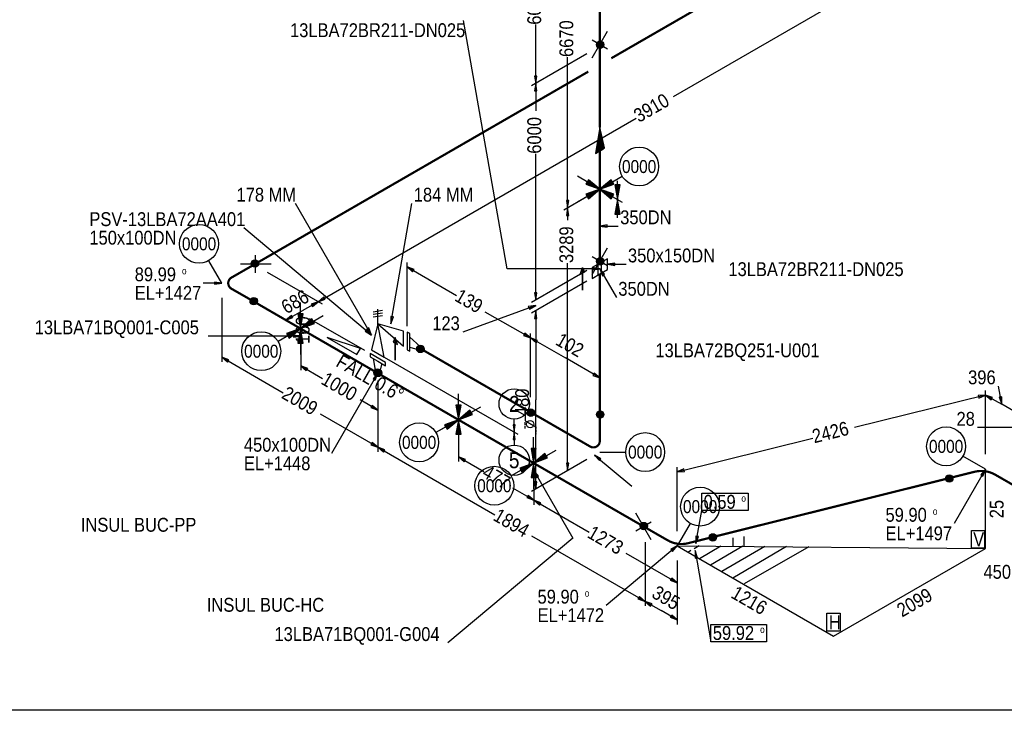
# Model space of a CAD drawing. Extents: x 0 to 841, y 0 to 594.
# Tile 1 of 4: x 178 to 444, y 10 to 196. Entities that reach past the tile are written whole.
import ezdxf
from ezdxf.enums import TextEntityAlignment as Align

# ---------------------------------------------------------------- set-up
doc = ezdxf.new("R2010")
doc.units = 0
doc.linetypes.add('GT100', pattern=[1, 0.666667, -0.333333])
for name, color, linetype in [('AD1', 7, 'Continuous'), ('AD2', 7, 'Continuous'), ('NODE', 7, 'Continuous'), ('SUPP', 7, 'Continuous')]:
    doc.layers.add(name, color=color, linetype=linetype)
doc.styles.add('ARIAL', font='arial.ttf')

msp = doc.modelspace()

# ---------------------------------------------------------------- linework, layer by layer
at = {"color": 2}
for centre, radius in [((334.81, 189.67), 0.85), ((334.81, 189.67), 0.7), ((334.81, 189.67), 0.55), ((334.81, 189.67), 0.4), ((334.81, 189.67), 0.25), ((241.64, 130.59), 0.85), ((241.64, 130.59), 0.7), ((241.64, 130.59), 0.55), ((241.64, 130.59), 0.4), ((241.64, 130.59), 0.25), ((334.81, 131.17), 0.85), ((334.81, 131.17), 0.7), ((334.81, 131.17), 0.55), ((334.81, 131.17), 0.4), ((334.81, 131.17), 0.25), ((241.31, 120.46), 0.85), ((241.31, 120.46), 0.7), ((241.31, 120.46), 0.55), ((241.31, 120.46), 0.4), ((241.31, 120.46), 0.25), ((286.29, 107.54), 0.85), ((286.29, 107.54), 0.7), ((286.29, 107.54), 0.55), ((286.29, 107.54), 0.4), ((286.29, 107.54), 0.25), ((274.71, 101.16), 0.85), ((274.71, 101.16), 0.7), ((274.89, 101.06), 0.85), ((274.71, 101.16), 0.55), ((274.89, 101.06), 0.7), ((274.71, 101.16), 0.4), ((274.89, 101.06), 0.55), ((274.71, 101.16), 0.25), ((274.89, 101.06), 0.4), ((274.89, 101.06), 0.25), ((316.09, 90.34), 0.85), ((316.09, 90.34), 0.85), ((316.09, 90.34), 0.7), ((316.09, 90.34), 0.7), ((316.09, 90.34), 0.55), ((316.09, 90.34), 0.55), ((316.09, 90.34), 0.4), ((316.09, 90.34), 0.4), ((316.09, 90.34), 0.25), ((316.09, 90.34), 0.25), ((334.79, 89.86), 0.85), ((334.79, 89.86), 0.7), ((334.79, 89.86), 0.55), ((334.79, 89.86), 0.4), ((334.79, 89.86), 0.25), ((429, 72.57), 0.85), ((429, 72.57), 0.7), ((429, 72.57), 0.55), ((429, 72.57), 0.4), ((429, 72.57), 0.25), ((346.56, 59.74), 0.85), ((346.56, 59.74), 0.7), ((346.56, 59.74), 0.55), ((346.56, 59.74), 0.4), ((346.56, 59.74), 0.25), ((365.2, 56.67), 0.85), ((365.2, 56.67), 0.7), ((365.2, 56.67), 0.55), ((365.2, 56.67), 0.4), ((365.2, 56.67), 0.25)]:
    msp.add_circle(centre, radius, dxfattribs=at)
at = {"color": 4}
for centre, radius in [((334.7, 150.65), 0.25), ((253.95, 113.05), 0.25), ((311.6, 92.7), 4.1), ((296.55, 88.45), 0.25), ((311.6, 77.5), 4.1), ((316.85, 76.75), 0.25)]:
    msp.add_circle(centre, radius, dxfattribs=at)
at = {"layer": 'AD1', "color": 1, "flags": 128}
msp.add_lwpolyline([(318.2, 73.2), (316.9, 74.7), (317.6, 72.8)], dxfattribs=at)
at = {"layer": 'AD2', "color": 1}
msp.add_line((317.6, 72.8), (318.2, 73.2), dxfattribs=at)
at = {"layer": 'ARROW', "color": 7}
for p, q in [((317.7, 181.2), (317.1, 181.2)), ((317.1, 177.2), (317.7, 177.2)), ((326.3, 147.6), (325.7, 147.6)), ((325.7, 143.6), (326.3, 143.6)), ((336.7, 140.4), (336.7, 141)), ((338.8, 130.1), (338.8, 130.7)), ((284.2, 128.4), (284.6, 129)), ((332.7, 129.5), (332.7, 128.9)), ((335.4, 127.3), (336, 127.7)), ((230.7, 125.6), (230.7, 125)), ((317.7, 122.7), (317.1, 122.7)), ((256.8, 119.6), (257.2, 119)), ((260.6, 121), (260.2, 121.6)), ((315.4, 119), (315.7, 118.3)), ((251.9, 116), (251.5, 116.6)), ((279, 116.2), (278.3, 116.3)), ((317.1, 115.8), (317.7, 115.8)), ((271.8, 112.8), (271.4, 112.3)), ((272.4, 113.2), (271.8, 112.8)), ((314.5, 111.8), (314.1, 111.2)), ((252, 111.3), (252, 110.7)), ((317.5, 109.2), (317.9, 109.8)), ((234.2, 104), (234.6, 104.6)), ((255.5, 101.7), (255.9, 102.3)), ((333.2, 101), (332.8, 100.4)), ((273.5, 99.5), (274.1, 99.1)), ((436.8, 95), (437, 94.3)), ((440.3, 93.8), (440.7, 94.4)), ((443.2, 94.6), (442.5, 94.5)), ((273.3, 92.3), (272.9, 91.7)), ((311.9, 87.1), (311.3, 87.1)), ((311.3, 83.1), (311.9, 83.1)), ((273.3, 82.3), (272.9, 81.7)), ((276.3, 79.7), (276.7, 80.3)), ((298.1, 77.1), (298.5, 77.7)), ((334.6, 77.4), (335, 77.9)), ((326.3, 76.7), (325.7, 76.7)), ((357.6, 74.5), (357.4, 75.2)), ((437.5, 73.6), (438.1, 73.2)), ((317.7, 71.7), (317.1, 71.7)), ((315.4, 68), (315, 67.4)), ((318.4, 65.4), (318.8, 66)), ((361.3, 56.9), (360.6, 57)), ((353.9, 53.4), (354.3, 52.9)), ((360.4, 51.1), (361.1, 51.2)), ((354.1, 45.7), (353.7, 45.1)), ((345.4, 40.7), (345, 40.1)), ((348.4, 38.1), (348.8, 38.7)), ((354.1, 35.7), (353.7, 35.1))]:
    msp.add_line(p, q, dxfattribs=at)
at = {"layer": 'ELBO', "color": 4, "const_width": 0.6, "flags": 128}
for points in [[(235.3, 123.8, -0.57736), (235.3, 126.8)], [(332.1, 81.2, 0.577127), (334.7, 82.7)], [(441.4, 73.6, 0.191875), (435.9, 74.4)], [(358.5, 55.1, -0.196871), (353, 55.9)]]:
    msp.add_lwpolyline(points, format="xyb", dxfattribs=at)
at = {"layer": 'FLAN', "color": 2, "flags": 128}
for points in [[(282.7, 109.7), (282.7, 107.3), (283.4, 106.9), (283.4, 111.7), (282.7, 112.1), (282.7, 109.7)], [(274.8, 104.2), (276.9, 103), (276.9, 103.9), (272.7, 106.3), (272.7, 105.4), (274.8, 104.2)]]:
    msp.add_lwpolyline(points, dxfattribs=at)
at = {"layer": 'GT_1', "flags": 128}
for points in [[(334.7, 129.2), (309.7, 129.2), (297.9, 196.2)], [(317.1, 181.2), (317.4, 179.2), (317.7, 181.2)], [(317.7, 177.2), (317.4, 179.2), (317.1, 177.2)], [(325.7, 147.6), (326, 145.6), (326.3, 147.6)], [(326.3, 143.6), (326, 145.6), (325.7, 143.6)], [(336.7, 141), (334.7, 140.7), (336.7, 140.4)], [(338.8, 130.7), (336.8, 130.4), (338.8, 130.1)], [(284.6, 129), (282.7, 129.7), (284.2, 128.4)], [(332.7, 128.9), (334.7, 129.2), (332.7, 129.5)], [(336, 127.7), (334.7, 129.2), (335.4, 127.3)], [(230.7, 125), (232.7, 125.3), (230.7, 125.6)], [(317.1, 122.7), (317.4, 120.7), (317.7, 122.7)], [(315.7, 118.3), (317.4, 119.3), (315.4, 119)], [(278.3, 116.3), (278.3, 114.3), (279, 116.2)], [(271.4, 112.3), (273.1, 111.3), (271.8, 112.8)], [(271.8, 112.8), (273.1, 111.3), (272.4, 113.2)], [(252, 110.7), (254, 111), (252, 111.3)], [(234.6, 104.6), (232.7, 105.3), (234.2, 104)], [(255.9, 102.3), (254, 103), (255.5, 101.7)], [(274.1, 99.1), (274.8, 101), (273.5, 99.5)], [(272.9, 91.7), (274.8, 91), (273.3, 92.3)], [(311.3, 87.1), (311.6, 85.1), (311.9, 87.1)], [(272.9, 81.7), (274.8, 81), (273.3, 82.3)], [(276.7, 80.3), (274.8, 81), (276.3, 79.7)], [(298.5, 77.7), (296.6, 78.4), (298.1, 77.1)], [(335, 77.9), (333.3, 78.9), (334.6, 77.4)], [(316.9, 74.7), (327.4, 56.5), (293.7, 28.2)], [(325.7, 76.7), (326, 74.7), (326.3, 76.7)], [(357.4, 75.2), (355.6, 74.4), (357.6, 74.5)], [(438.1, 73.2), (438.8, 75.1), (437.5, 73.6)], [(315, 67.4), (316.9, 66.7), (315.4, 68)], [(318.8, 66), (316.9, 66.7), (318.4, 65.4)], [(360.6, 57), (360.6, 55), (361.3, 56.9)], [(354.3, 52.9), (355.6, 54.4), (353.9, 53.4)], [(361.1, 51.2), (360.4, 53.1), (360.4, 51.1)], [(353.7, 45.1), (355.6, 44.4), (354.1, 45.7)]]:
    msp.add_lwpolyline(points, dxfattribs=at)
at = {"layer": 'GT_1', "color": 2, "flags": 128}
for points in [[(257.2, 119), (258.7, 120.3), (256.8, 119.6)], [(260.2, 121.6), (258.7, 120.3), (260.6, 121)], [(317.7, 115.8), (317.4, 117.8), (317.1, 115.8)], [(251.5, 116.6), (250, 115.3), (251.9, 116)], [(314.1, 111.2), (316, 110.5), (314.5, 111.8)], [(317.9, 109.8), (316, 110.5), (317.5, 109.2)], [(332.8, 100.4), (334.7, 99.7), (333.2, 101)], [(437, 94.3), (438.8, 95.1), (436.8, 95)], [(440.7, 94.4), (438.8, 95.1), (440.3, 93.8)], [(442.5, 94.5), (443.2, 92.6), (443.2, 94.6)], [(311.9, 83.1), (311.6, 85.1), (311.3, 83.1)], [(317.1, 71.7), (317.4, 69.7), (317.7, 71.7)], [(345, 40.1), (346.9, 39.4), (345.4, 40.7)], [(348.8, 38.7), (346.9, 39.4), (348.4, 38.1)], [(353.7, 35.1), (355.6, 34.4), (354.1, 35.7)]]:
    msp.add_lwpolyline(points, dxfattribs=at)
at = {"layer": 'NODE', "color": 7}
for p, q in [((334.7, 150.65), (340.76, 154.15)), ((232.69, 125.3), (229.19, 131.36)), ((253.95, 113.05), (247.89, 109.55)), ((296.55, 88.45), (290.49, 84.95)), ((334.7, 79.7), (341.7, 79.7)), ((438.76, 75.11), (432.7, 78.61)), ((316.85, 76.75), (310.79, 73.25)), ((355.64, 54.39), (359.14, 60.45))]:
    msp.add_line(p, q, dxfattribs=at)
at = {"layer": 'NODE', "color": 6}
for centre in [(345.31, 156.78), (226.56, 135.91), (243.34, 106.93), (285.94, 82.32), (428.15, 81.24), (346.95, 79.7), (306.24, 70.62), (361.77, 64.99)]:
    msp.add_circle(centre, 5.25, dxfattribs=at)
at = {"layer": 'OLET', "color": 4, "flags": 128}
msp.add_lwpolyline([(316, 90.5), (314.6, 91.3), (314.6, 88.1), (317.4, 86.5), (317.4, 89.7), (316, 90.5)], dxfattribs=at)
at = {"layer": 'PL10', "color": 7, "flags": 128}
msp.add_lwpolyline([(334.7, 127.8), (335.2, 128.1), (335.2, 131), (334.2, 130.4), (334.2, 127.5), (336.8, 129), (336.8, 131.9), (332.6, 129.5), (332.6, 126.6), (334.7, 127.8)], dxfattribs=at)
at = {"layer": 'PL2', "color": 7, "flags": 128}
for points in [[(439.2, 224.5), (354.5, 175.6)], [(317.4, 179.2), (317.4, 195.1)], [(332.6, 186.1), (336.8, 193.3)], [(336.8, 188.5), (332.6, 190.9)], [(331.2, 187.2), (316.3, 178.6)], [(331.2, 187.2), (316.3, 178.6)], [(326, 145.6), (326, 186.3)], [(317.4, 179.2), (317.4, 171.8)], [(258.7, 120.3), (344.5, 169.8)], [(317.4, 120.7), (317.4, 160.2)], [(273.1, 111.3), (252.6, 146.8)], [(278.3, 114.3), (284, 146.8)], [(326, 145.6), (326, 142.3)], [(273.1, 111.3), (238.6, 140.2)], [(334.7, 140.7), (339.7, 140.7)], [(241.8, 128.1), (241.8, 132.9)], [(332.6, 127.6), (336.8, 134.8)], [(237.7, 130.5), (246, 130.5)], [(282.7, 113.7), (282.7, 130.9)], [(326, 74.7), (326, 130.7)], [(336.8, 130), (332.6, 132.4)], [(336.8, 130.4), (341.8, 130.4)], [(244.9, 128.3), (259.8, 119.7)], [(244.9, 128.3), (259.8, 119.7)], [(282.7, 129.7), (296, 122)], [(331.2, 128.7), (316.3, 120.1)], [(331.2, 128.7), (316.3, 120.1)], [(334.7, 129.2), (339.2, 121.4)], [(232.7, 125.3), (227.7, 125.3)], [(331.2, 125.8), (316.3, 117.2)], [(331.2, 125.8), (316.3, 117.2)], [(236.2, 123.3), (251.1, 114.7)], [(232.7, 121.3), (232.7, 104.1)], [(273.5, 117.6), (276.1, 118)], [(273.5, 116.9), (276.1, 117.3)], [(274.8, 114.3), (274.8, 118.3)], [(317.4, 119.3), (297.7, 112.1)], [(316, 110.5), (303.8, 117.5)], [(317.4, 117.8), (317.4, 93.8)], [(271.3, 107.1), (256.4, 115.7)], [(273.5, 116.2), (276.1, 116.6)], [(271.3, 103), (256.4, 111.6)], [(316, 94.5), (316, 111.7)], [(316, 94.5), (316, 111.7)], [(254, 111), (229, 111)], [(254, 109), (254, 101.8)], [(232.7, 105.3), (249.3, 95.7)], [(276.5, 105.3), (312.6, 84.5)], [(276.5, 105.3), (312.6, 84.5)], [(254, 103), (259.9, 99.6)], [(274.8, 101), (262.3, 79.3)], [(274.8, 99), (274.8, 89.8)], [(274.8, 99), (274.8, 79.8)], [(334.7, 83.7), (334.7, 100.9)], [(274.8, 97), (274.8, 79.8)], [(438.8, 79.1), (438.8, 96.3)], [(438.8, 79.1), (438.8, 96.3)], [(274.8, 91), (270, 93.8)], [(317.4, 69.7), (317.4, 93.8)], [(438.8, 95.1), (403.4, 86.3)], [(274.8, 81), (259.3, 89.9)], [(449.6, 86.3), (436.6, 86.3)], [(296.6, 84.4), (296.6, 77.2)], [(355.6, 74.4), (392.2, 83.5)], [(274.8, 81), (306.4, 62.8)], [(296.6, 78.4), (303.4, 74.5)], [(331.2, 77.7), (316.3, 69.1)], [(331.2, 77.7), (325, 74.1)], [(333.3, 78.9), (343.3, 70.5)], [(355.6, 58.4), (355.6, 75.6)], [(438.8, 75.1), (430.3, 60.4)], [(438.8, 53.7), (438.8, 75.1)], [(316.9, 66.7), (311.2, 70)], [(316.9, 66.7), (331.8, 58.1)], [(360.6, 55), (362.2, 63.9)], [(348.6, 56), (344.4, 63.2)], [(348.6, 60.8), (344.4, 58.4)], [(346.9, 39.4), (316.4, 57)], [(370.6, 56.6), (370.6, 54.3)], [(373.6, 56.9), (373.6, 54.2)], [(355.6, 54.4), (336.4, 38.3)], [(346.9, 55.4), (346.9, 38.2)], [(346.9, 55.4), (346.9, 38.2)], [(355.6, 54.4), (397.8, 30)], [(355.6, 54.4), (438.8, 53.7)], [(361.5, 54.4), (360.2, 53.6)], [(361.6, 54.4), (361.6, 54.3)], [(367.4, 54.3), (361.6, 50.9)], [(373.3, 54.3), (364.6, 49.2)], [(379.2, 54.2), (367.6, 47.5)], [(385.1, 54.2), (370.6, 45.7)], [(391.1, 54.1), (373.7, 44.1)], [(397.8, 30), (438.8, 53.7)], [(355.6, 44.4), (341.8, 52.3)], [(359.3, 53.1), (358.6, 52.7)], [(360.4, 53.1), (364.7, 28.5)], [(355.6, 50.4), (355.6, 33.2)], [(355.6, 50.4), (355.6, 43.2)]]:
    msp.add_lwpolyline(points, dxfattribs=at)
at = {"layer": 'PL2', "color": 3, "flags": 128}
for points in [[(331.2, 148.6), (325, 145)], [(331.2, 148.6), (325, 145)], [(258.7, 120.3), (254.4, 117.8)], [(250, 115.3), (254.4, 117.8)], [(316, 110.5), (325.4, 105.1)], [(334.7, 99.7), (325.4, 105.1)], [(443.2, 92.6), (442.3, 97.5)], [(438.8, 95.1), (443.2, 92.6)], [(447.5, 90.1), (443.2, 92.6)], [(316.9, 72.7), (316.9, 65.5)], [(316.9, 72.7), (316.9, 65.5)], [(346.9, 39.4), (351.3, 36.9)], [(355.6, 34.4), (351.3, 36.9)]]:
    msp.add_lwpolyline(points, dxfattribs=at)
at = {"layer": 'PL2', "color": 2, "flags": 128}
for points in [[(311.6, 85.1), (311.6, 88.6)], [(311.6, 85.1), (311.6, 81.6)]]:
    msp.add_lwpolyline(points, dxfattribs=at)
at = {"layer": 'PL27', "flags": 128}
msp.add_lwpolyline([(334.7, 161), (336, 161.8), (334.7, 167.4), (333.5, 160.3), (335.9, 161.7), (334.7, 166.8), (333.6, 160.4), (335.7, 161.6), (334.7, 166.1), (333.8, 160.5), (335.5, 161.5), (334.7, 165.5), (334, 160.6), (335.4, 161.4), (334.7, 164.9), (334.1, 160.7), (335.2, 161.3), (334.7, 164.3), (334.3, 160.8), (335, 161.2), (334.7, 163.7), (334.5, 160.9), (334.9, 161.1), (334.7, 163.1), (334.6, 161), (334.7, 161), (334.7, 167.4)], dxfattribs=at)
at = {"layer": 'PL4', "color": 7, "flags": 128}
for points in [[(274.8, 114.3), (281.7, 108.3), (281.7, 112.3), (274.8, 114.3)], [(283.4, 108), (286.2, 107.2), (286.2, 108.2), (283.4, 110.7)], [(275.9, 103.6), (275.2, 100.8), (274.3, 101.3), (273.6, 105)]]:
    msp.add_lwpolyline(points, dxfattribs=at)
at = {"layer": 'PL4', "color": 7, "linetype": 'GT100', "flags": 128}
msp.add_lwpolyline([(314.6, 86.1), (314.6, 88.1), (317.4, 86.5), (317.4, 84.5)], dxfattribs=at)
at = {"layer": 'PL5', "color": 7, "flags": 128}
for points in [[(274.8, 106.3), (276.5, 105.3), (274.8, 114.3), (273.1, 107.3), (274.8, 106.3)], [(362.2, 68.6), (374.7, 68.6), (374.7, 63.9), (362.2, 63.9), (362.2, 68.6)], [(435, 58.5), (438.5, 58.5), (438.5, 53.8), (435, 53.8), (435, 58.5)], [(396, 36.2), (399.6, 36.2), (399.6, 31.4), (396, 31.4), (396, 36.2)], [(364.7, 33.2), (379.7, 33.2), (379.7, 28.5), (364.7, 28.5), (364.7, 33.2)]]:
    msp.add_lwpolyline(points, dxfattribs=at)
at = {"layer": 'spoolno', "color": 7, "flags": 128}
msp.add_lwpolyline([(10, 584), (831, 584), (831, 10), (10, 10), (10, 584)], dxfattribs=at)
at = {"layer": 'SUPP', "color": 4}
for p, q in [((334.48, 150.78), (328.64, 154.15)), ((334.92, 150.78), (340.76, 154.15)), ((331.64, 153.23), (330.94, 152.01)), ((330.94, 152.01), (334.7, 150.65)), ((331.8, 152.97), (331.24, 152)), ((331.24, 152), (334.25, 150.91)), ((331.95, 152.72), (331.53, 151.99)), ((331.53, 151.99), (333.79, 151.18)), ((334.7, 150.65), (331.64, 153.23)), ((334.25, 150.91), (331.8, 152.97)), ((332.11, 152.47), (331.83, 151.98)), ((331.83, 151.98), (333.34, 151.44)), ((333.79, 151.18), (331.95, 152.72)), ((333.34, 151.44), (332.11, 152.47)), ((332.27, 152.22), (332.13, 151.97)), ((332.13, 151.97), (332.88, 151.7)), ((332.88, 151.7), (332.27, 152.22)), ((337.76, 153.23), (334.7, 150.65)), ((334.7, 150.65), (338.46, 152.01)), ((337.6, 152.97), (335.15, 150.91)), ((335.15, 150.91), (338.16, 152)), ((337.45, 152.72), (335.61, 151.18)), ((335.61, 151.18), (337.87, 151.99)), ((337.29, 152.47), (336.06, 151.44)), ((336.06, 151.44), (337.57, 151.98)), ((337.13, 152.22), (336.52, 151.7)), ((336.52, 151.7), (337.27, 151.97)), ((337.27, 151.97), (337.13, 152.22)), ((337.57, 151.98), (337.29, 152.47)), ((337.87, 151.99), (337.45, 152.72)), ((338.16, 152), (337.6, 152.97)), ((338.46, 152.01), (337.76, 153.23)), ((340.16, 151.84), (338.76, 151.84)), ((338.76, 151.84), (339.46, 147.9)), ((340.02, 151.58), (338.9, 151.58)), ((338.9, 151.58), (339.46, 148.43)), ((339.46, 142.9), (339.46, 152.9)), ((339.46, 147.9), (340.16, 151.84)), ((339.46, 148.43), (340.02, 151.58)), ((334.48, 150.53), (328.64, 147.15)), ((334.7, 150.65), (330.94, 149.29)), ((330.94, 149.29), (331.64, 148.07)), ((334.25, 150.39), (331.24, 149.3)), ((331.24, 149.3), (331.8, 148.33)), ((333.79, 150.12), (331.53, 149.31)), ((331.53, 149.31), (331.95, 148.58)), ((331.64, 148.07), (334.7, 150.65)), ((331.8, 148.33), (334.25, 150.39)), ((333.34, 149.86), (331.83, 149.32)), ((331.83, 149.32), (332.11, 148.83)), ((331.95, 148.58), (333.79, 150.12)), ((332.11, 148.83), (333.34, 149.86)), ((332.88, 149.6), (332.13, 149.33)), ((332.13, 149.33), (332.27, 149.08)), ((332.27, 149.08), (332.88, 149.6)), ((334.7, 150.65), (337.76, 148.07)), ((338.46, 149.29), (334.7, 150.65)), ((334.92, 150.53), (340.76, 147.15)), ((335.15, 150.39), (337.6, 148.33)), ((338.16, 149.3), (335.15, 150.39)), ((335.61, 150.12), (337.45, 148.58)), ((337.87, 149.31), (335.61, 150.12)), ((336.06, 149.86), (337.29, 148.83)), ((337.57, 149.32), (336.06, 149.86)), ((336.52, 149.6), (337.13, 149.08)), ((337.27, 149.33), (336.52, 149.6)), ((337.13, 149.08), (337.27, 149.33)), ((337.29, 148.83), (337.57, 149.32)), ((337.45, 148.58), (337.87, 149.31)), ((337.6, 148.33), (338.16, 149.3)), ((337.76, 148.07), (338.46, 149.29)), ((339.88, 151.31), (339.04, 151.31)), ((339.04, 151.31), (339.46, 148.95)), ((339.74, 151.05), (339.18, 151.05)), ((339.18, 151.05), (339.46, 149.48)), ((339.6, 150.79), (339.32, 150.79)), ((339.32, 150.79), (339.46, 150)), ((339.46, 148.95), (339.88, 151.31)), ((339.46, 149.48), (339.74, 151.05)), ((339.46, 150), (339.6, 150.79)), ((339.46, 147.9), (338.76, 143.96)), ((339.46, 147.37), (338.9, 144.22)), ((339.46, 146.85), (339.04, 144.49)), ((339.46, 146.32), (339.18, 144.75)), ((340.16, 143.96), (339.46, 147.9)), ((340.02, 144.22), (339.46, 147.37)), ((339.88, 144.49), (339.46, 146.85)), ((339.74, 144.75), (339.46, 146.32)), ((338.76, 143.96), (340.16, 143.96)), ((338.9, 144.22), (340.02, 144.22)), ((339.04, 144.49), (339.88, 144.49)), ((339.18, 144.75), (339.74, 144.75)), ((339.46, 145.8), (339.32, 145.01)), ((339.32, 145.01), (339.6, 145.01)), ((339.6, 145.01), (339.46, 145.8)), ((253.95, 113.3), (253.95, 120.05)), ((254.65, 116.99), (253.25, 116.99)), ((253.25, 116.99), (253.95, 113.05)), ((253.95, 113.05), (254.65, 116.99)), ((254.51, 116.73), (253.39, 116.73)), ((253.39, 116.73), (253.95, 113.58)), ((254.37, 116.46), (253.53, 116.46)), ((253.53, 116.46), (253.95, 114.1)), ((254.23, 116.2), (253.67, 116.2)), ((253.67, 116.2), (253.95, 114.63)), ((254.09, 115.94), (253.81, 115.94)), ((253.81, 115.94), (253.95, 115.15)), ((253.95, 113.58), (254.51, 116.73)), ((253.95, 114.1), (254.37, 116.46)), ((253.95, 114.63), (254.23, 116.2)), ((253.95, 115.15), (254.09, 115.94)), ((257.01, 115.63), (253.95, 113.05)), ((253.95, 113.05), (257.71, 114.41)), ((254.17, 113.18), (260.01, 116.55)), ((256.85, 115.37), (254.4, 113.31)), ((254.4, 113.31), (257.41, 114.4)), ((256.7, 115.12), (254.86, 113.58)), ((254.86, 113.58), (257.12, 114.39)), ((256.54, 114.87), (255.31, 113.84)), ((255.31, 113.84), (256.82, 114.38)), ((256.38, 114.62), (255.77, 114.1)), ((255.77, 114.1), (256.52, 114.37)), ((256.52, 114.37), (256.38, 114.62)), ((256.82, 114.38), (256.54, 114.87)), ((257.12, 114.39), (256.7, 115.12)), ((257.41, 114.4), (256.85, 115.37)), ((257.71, 114.41), (257.01, 115.63)), ((253.73, 112.93), (247.89, 109.55)), ((253.95, 113.05), (250.19, 111.69)), ((250.19, 111.69), (250.89, 110.47)), ((253.5, 112.79), (250.49, 111.7)), ((250.49, 111.7), (251.05, 110.73)), ((253.04, 112.52), (250.78, 111.71)), ((250.78, 111.71), (251.2, 110.98)), ((250.89, 110.47), (253.95, 113.05)), ((251.05, 110.73), (253.5, 112.79)), ((252.59, 112.26), (251.08, 111.72)), ((251.08, 111.72), (251.36, 111.23)), ((251.2, 110.98), (253.04, 112.52)), ((251.36, 111.23), (252.59, 112.26)), ((252.13, 112), (251.38, 111.73)), ((251.38, 111.73), (251.52, 111.48)), ((251.52, 111.48), (252.13, 112)), ((253.95, 113.05), (253.25, 109.11)), ((253.95, 112.52), (253.39, 109.37)), ((253.95, 112), (253.53, 109.64)), ((254.65, 109.11), (253.95, 113.05)), ((253.95, 112.8), (253.95, 106.05)), ((254.51, 109.37), (253.95, 112.52)), ((254.37, 109.64), (253.95, 112)), ((253.25, 109.11), (254.65, 109.11)), ((253.39, 109.37), (254.51, 109.37)), ((253.53, 109.64), (254.37, 109.64)), ((253.95, 111.47), (253.67, 109.9)), ((253.67, 109.9), (254.23, 109.9)), ((253.95, 110.95), (253.81, 110.16)), ((253.81, 110.16), (254.09, 110.16)), ((254.23, 109.9), (253.95, 111.47)), ((254.09, 110.16), (253.95, 110.95)), ((296.55, 88.7), (296.55, 95.45)), ((297.25, 92.39), (295.85, 92.39)), ((295.85, 92.39), (296.55, 88.45)), ((297.11, 92.13), (295.99, 92.13)), ((295.99, 92.13), (296.55, 88.98)), ((296.97, 91.86), (296.13, 91.86)), ((296.13, 91.86), (296.55, 89.5)), ((296.83, 91.6), (296.27, 91.6)), ((296.27, 91.6), (296.55, 90.03)), ((296.69, 91.34), (296.41, 91.34)), ((296.41, 91.34), (296.55, 90.55)), ((296.55, 88.45), (297.25, 92.39)), ((296.55, 88.98), (297.11, 92.13)), ((296.55, 89.5), (296.97, 91.86)), ((296.55, 90.03), (296.83, 91.6)), ((296.55, 90.55), (296.69, 91.34)), ((299.61, 91.03), (296.55, 88.45)), ((296.77, 88.57), (302.61, 91.95)), ((299.45, 90.77), (297, 88.71)), ((299.3, 90.52), (297.46, 88.98)), ((299.72, 89.79), (299.3, 90.52)), ((300.01, 89.8), (299.45, 90.77)), ((300.31, 89.81), (299.61, 91.03)), ((296.33, 88.32), (290.49, 84.95)), ((296.55, 88.45), (292.79, 87.09)), ((296.1, 88.19), (293.09, 87.1)), ((295.64, 87.92), (293.38, 87.11)), ((293.49, 85.87), (296.55, 88.45)), ((293.65, 86.13), (296.1, 88.19)), ((293.8, 86.38), (295.64, 87.92)), ((296.55, 88.45), (295.85, 84.51)), ((296.55, 87.92), (295.99, 84.77)), ((296.55, 88.45), (300.31, 89.81)), ((297.25, 84.51), (296.55, 88.45)), ((296.55, 88.2), (296.55, 81.45)), ((297.11, 84.77), (296.55, 87.92)), ((297, 88.71), (300.01, 89.8)), ((297.46, 88.98), (299.72, 89.79)), ((299.14, 90.27), (297.91, 89.24)), ((297.91, 89.24), (299.42, 89.78)), ((298.98, 90.02), (298.37, 89.5)), ((298.37, 89.5), (299.12, 89.77)), ((299.12, 89.77), (298.98, 90.02)), ((299.42, 89.78), (299.14, 90.27)), ((292.79, 87.09), (293.49, 85.87)), ((293.09, 87.1), (293.65, 86.13)), ((293.38, 87.11), (293.8, 86.38)), ((295.19, 87.66), (293.68, 87.12)), ((293.68, 87.12), (293.96, 86.63)), ((293.96, 86.63), (295.19, 87.66)), ((294.73, 87.4), (293.98, 87.13)), ((293.98, 87.13), (294.12, 86.88)), ((294.12, 86.88), (294.73, 87.4)), ((296.55, 87.4), (296.13, 85.04)), ((296.13, 85.04), (296.97, 85.04)), ((296.55, 86.87), (296.27, 85.3)), ((296.27, 85.3), (296.83, 85.3)), ((296.55, 86.35), (296.41, 85.56)), ((296.41, 85.56), (296.69, 85.56)), ((296.97, 85.04), (296.55, 87.4)), ((296.83, 85.3), (296.55, 86.87)), ((296.69, 85.56), (296.55, 86.35)), ((295.85, 84.51), (297.25, 84.51)), ((295.99, 84.77), (297.11, 84.77)), ((316.85, 77), (316.85, 83.75)), ((317.55, 80.69), (316.15, 80.69)), ((316.15, 80.69), (316.85, 76.75)), ((317.41, 80.43), (316.29, 80.43)), ((316.29, 80.43), (316.85, 77.28)), ((317.27, 80.16), (316.43, 80.16)), ((316.43, 80.16), (316.85, 77.8)), ((317.13, 79.9), (316.57, 79.9)), ((316.57, 79.9), (316.85, 78.33)), ((316.85, 76.75), (317.55, 80.69)), ((316.85, 77.28), (317.41, 80.43)), ((316.85, 77.8), (317.27, 80.16)), ((316.85, 78.33), (317.13, 79.9)), ((317.07, 76.88), (322.91, 80.25)), ((316.99, 79.64), (316.71, 79.64)), ((316.71, 79.64), (316.85, 78.85)), ((316.85, 78.85), (316.99, 79.64)), ((319.91, 79.33), (316.85, 76.75)), ((316.85, 76.75), (320.61, 78.11)), ((319.75, 79.07), (317.3, 77.01)), ((317.3, 77.01), (320.31, 78.1)), ((319.6, 78.82), (317.76, 77.28)), ((317.76, 77.28), (320.02, 78.09)), ((319.44, 78.57), (318.21, 77.54)), ((318.21, 77.54), (319.72, 78.08)), ((319.28, 78.32), (318.67, 77.8)), ((318.67, 77.8), (319.42, 78.07)), ((319.42, 78.07), (319.28, 78.32)), ((319.72, 78.08), (319.44, 78.57)), ((320.02, 78.09), (319.6, 78.82)), ((320.31, 78.1), (319.75, 79.07)), ((320.61, 78.11), (319.91, 79.33)), ((316.63, 76.62), (310.79, 73.25)), ((316.85, 76.75), (313.09, 75.39)), ((313.09, 75.39), (313.79, 74.17)), ((316.4, 76.49), (313.39, 75.4)), ((313.39, 75.4), (313.95, 74.43)), ((315.94, 76.22), (313.68, 75.41)), ((313.68, 75.41), (314.1, 74.68)), ((313.79, 74.17), (316.85, 76.75)), ((313.95, 74.43), (316.4, 76.49)), ((315.49, 75.96), (313.98, 75.42)), ((313.98, 75.42), (314.26, 74.93)), ((314.1, 74.68), (315.94, 76.22)), ((314.26, 74.93), (315.49, 75.96)), ((315.03, 75.7), (314.28, 75.43)), ((314.28, 75.43), (314.42, 75.18)), ((314.42, 75.18), (315.03, 75.7)), ((316.85, 76.75), (316.15, 72.81)), ((316.85, 76.22), (316.29, 73.07)), ((316.85, 75.7), (316.43, 73.34)), ((316.85, 75.17), (316.57, 73.6)), ((316.85, 74.65), (316.71, 73.86)), ((317.55, 72.81), (316.85, 76.75)), ((316.85, 76.5), (316.85, 69.75)), ((317.41, 73.07), (316.85, 76.22)), ((317.27, 73.34), (316.85, 75.7)), ((317.13, 73.6), (316.85, 75.17)), ((316.99, 73.86), (316.85, 74.65)), ((316.15, 72.81), (317.55, 72.81)), ((316.29, 73.07), (317.41, 73.07)), ((316.43, 73.34), (317.27, 73.34)), ((316.57, 73.6), (317.13, 73.6)), ((316.71, 73.86), (316.99, 73.86))]:
    msp.add_line(p, q, dxfattribs=at)
at = {"layer": 'SW', "color": 2}
for centre in [(334.81, 189.67), (241.64, 130.59), (334.81, 131.17), (241.31, 120.46), (286.29, 107.54), (274.71, 101.16), (274.89, 101.06), (316.09, 90.34), (316.09, 90.34), (334.79, 89.86), (315.91, 87.24), (429, 72.57), (346.56, 59.74), (365.2, 56.67)]:
    msp.add_circle(centre, 1, dxfattribs=at)
at = {"layer": 'TPIPE1', "color": 3, "const_width": 0.6, "flags": 128}
msp.add_lwpolyline([(447.5, 70.1), (441.4, 73.6)], dxfattribs=at)
at = {"layer": 'TPIPE12', "color": 3, "const_width": 0.6, "flags": 128}
for points in [[(241.4, 130.3), (331.6, 182.4)], [(235.3, 126.8), (241.4, 130.3)]]:
    msp.add_lwpolyline(points, dxfattribs=at)
at = {"layer": 'TPIPE13', "color": 3, "const_width": 0.6, "flags": 128}
msp.add_lwpolyline([(337.8, 186), (421.9, 234.5)], dxfattribs=at)
at = {"layer": 'TPIPE2', "color": 3, "const_width": 0.6, "flags": 128}
for points in [[(435.9, 74.4), (429.1, 72.7)], [(429.1, 72.7), (365.3, 56.8)], [(365.3, 56.8), (358.5, 55.1)]]:
    msp.add_lwpolyline(points, dxfattribs=at)
at = {"layer": 'TPIPE3', "color": 3, "const_width": 0.6, "flags": 128}
for points in [[(241.4, 120.3), (235.3, 123.8)], [(254, 113), (241.4, 120.3)], [(274.8, 101), (254, 113)], [(296.6, 88.4), (274.8, 101)], [(316.9, 76.7), (296.6, 88.4)], [(346.9, 59.4), (316.9, 76.7)], [(353, 55.9), (346.9, 59.4)]]:
    msp.add_lwpolyline(points, dxfattribs=at)
at = {"layer": 'TPIPE3', "color": 4, "flags": 128}
msp.add_lwpolyline([(261.1, 110.6), (269.1, 106), (270.1, 107.7), (261.1, 110.6)], dxfattribs=at)
at = {"layer": 'TPIPE4', "color": 3, "const_width": 0.6, "flags": 128}
for points in [[(286.2, 107.7), (316, 90.5)], [(316, 90.5), (332.1, 81.2)]]:
    msp.add_lwpolyline(points, dxfattribs=at)
at = {"layer": 'TPIPE5', "color": 3, "const_width": 0.6, "flags": 128}
for points in [[(334.7, 89.7), (334.7, 127.8)], [(334.7, 82.7), (334.7, 89.7)]]:
    msp.add_lwpolyline(points, dxfattribs=at)
at = {"layer": 'TPIPE6', "color": 3, "const_width": 0.6, "flags": 128}
for points in [[(334.7, 150.6), (334.7, 161)], [(334.7, 130.7), (334.7, 150.6)]]:
    msp.add_lwpolyline(points, dxfattribs=at)
at = {"layer": 'TPIPE7', "color": 3, "const_width": 0.6, "flags": 128}
for points in [[(334.7, 189.2), (334.7, 211.5)], [(334.7, 167.4), (334.7, 189.2)]]:
    msp.add_lwpolyline(points, dxfattribs=at)
at = {"layer": 'VALV', "color": 7, "flags": 128}
for points in [[(330, 123.4), (330, 129.5), (330.6, 128.3), (329.4, 127.6), (330, 129.5), (330, 123.4)], [(279.5, 104.5), (279.5, 110.6), (278.9, 109.4), (280.1, 108.7), (279.5, 110.6), (279.5, 104.5)]]:
    msp.add_lwpolyline(points, dxfattribs=at)

# ---------------------------------------------------------------- texts
at = {"layer": 'ELEV', "color": 2, "style": 'ARIAL', "width": 0.85}
for s, p in [('EL+1427', (209.2, 120.8)), ('EL+1448', (238.66, 74.8)), ('EL+1497', (411.8, 55.9)), ('EL+1472', (317.9, 33.8))]:
    msp.add_text(s, height=3.75, dxfattribs=at).set_placement(p)
at = {"layer": 'FLAN', "color": 2, "style": 'ARIAL', "width": 0.85}
msp.add_text('13LBA71BQ001-G004', height=3.75, dxfattribs=at).set_placement((246.91, 28.7))
at = {"layer": 'GT_1', "color": 2, "style": 'ARIAL', "width": 0.85}
for s, rotation, p in [('6000', 90, (318.88, 195.06)), ('6670', 90, (327.54, 186.34)), ('3910', 30, (345.27, 168.53)), ('6000', 90, (318.88, 160.24)), ('3289', 90, (327.54, 130.72)), ('686', 29.6045, (250.14, 116.85)), ('139', -30, (295.26, 120.73)), ('160', 90, (256.4, 108.91)), ('102', 330.124, (322.5, 108.84)), ('1000', -30, (259.2, 98.27)), ('2009', -30, (248.55, 94.42)), ('480', 90, (315.6, 89.42)), ('2426', 14, (392.57, 82.05)), ('477', -30, (302.66, 73.18)), ('25', 90, (443.66, 61.83)), ('1894', -30, (305.65, 61.47)), ('1273', -30, (331.05, 56.82)), ('395', 329.8265, (348.42, 40.65)), ('1216', -30, (369.82, 40.56)), ('2099', 30, (416.27, 35.02))]:
    msp.add_text(s, height=3.75, rotation=rotation, dxfattribs=at).set_placement(p)
for s, height, p in [('13LBA72BR211-DN025', 3.75, (251.11, 191.7)), ('178 MM', 3.75, (236.67, 147.3)), ('184 MM', 3.75, (284.5, 147.3)), ('PSV-13LBA72AA401', 3.75, (196.96, 140.7)), ('350DN', 3.75, (340.2, 141.2)), ('150x100DN', 3.75, (196.96, 135.7)), ('350x150DN', 3.75, (342.3, 130.9)), ('13LBA72BR211-DN025', 3.75, (369.4, 127.2)), ('89.99', 3.75, (209.2, 125.8)), ('o', 1.88, (221.95, 127.67)), ('350DN', 3.75, (339.7, 121.9)), ('13LBA71BQ001-C005', 3.75, (182.21, 111.5)), ('123', 3.75, (289.49, 112.6)), ('13LBA72BQ251-U001', 3.75, (349.7, 105.3)), ('396', 3.75, (434.09, 98)), ('28', 3.75, (430.96, 86.8)), ('450x100DN', 3.75, (238.66, 79.8)), ('0.59', 3.75, (362.7, 64.4)), ('o', 1.88, (372.9, 66.28)), ('59.90', 3.75, (411.8, 60.9)), ('o', 1.88, (424.55, 62.77)), ('INSUL BUC-PP', 3.75, (194.66, 58.2)), ('V', 3.75, (435.46, 54.27)), ('450DN', 3.75, (438.24, 45.5)), ('59.90', 3.75, (317.9, 38.8)), ('INSUL BUC-HC', 3.75, (228.66, 36.6)), ('o', 1.88, (330.65, 40.67)), ('H', 3.75, (396.51, 31.9)), ('59.92', 3.75, (365.2, 29)), ('o', 1.88, (377.95, 30.88))]:
    msp.add_text(s, height=height, dxfattribs=at).set_placement(p)
at = {"layer": 'NODE', "color": 6, "style": 'ARIAL', "width": 0.85}
for p in [(345.31, 156.78), (226.56, 135.91), (243.34, 106.93), (285.94, 82.32), (428.15, 81.24), (346.95, 79.7), (306.24, 70.62), (361.77, 64.99)]:
    msp.add_text('0000', height=3.5, dxfattribs=at).set_placement(p, align=Align.MIDDLE)
at = {"layer": 'spoolno', "color": 2, "style": 'ARIAL', "width": 0.85}
for s, p in [('2', (311.6, 92.7)), ('5', (311.6, 77.5))]:
    msp.add_text(s, height=4.3, dxfattribs=at).set_placement(p, align=Align.MIDDLE_CENTER)
at = {"layer": 'TPIPE3', "color": 4, "style": 'ARIAL', "width": 0.85}
msp.add_text('FALL 0.6°', height=3.75, rotation=-29.9816, dxfattribs=at).set_placement((263.22, 103.04))

doc.saveas('drawing.dxf')
